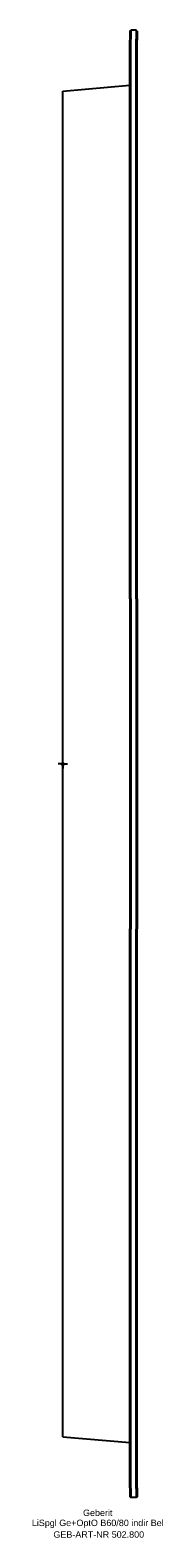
# Model space of a CAD drawing. Header units: millimetres. Extents: x -16 to 55, y -422 to 400.
import ezdxf
from ezdxf.enums import TextEntityAlignment as Align

# ---------------------------------------------------------------- set-up
doc = ezdxf.new("R2010")
doc.units = ezdxf.units.MM
doc.layers.get('0').update_dxf_attribs({"linetype": 'CONTINUOUS'})
for name, color, linetype, lineweight in [('Arbeitspunkt(DIN)', 7, 'CONTINUOUS', 25), ('GEB-ART-NR', 1, 'CONTINUOUS', 18), ('GEB-BEZUG', 2, 'CONTINUOUS', 25), ('GEB-TEXT', 5, 'CONTINUOUS', 18)]:
    doc.layers.add(name, color=color, linetype=linetype, lineweight=lineweight)
doc.layers.add('GEB-KONTUR-A', color=5, linetype='CONTINUOUS')
doc.styles.get("Standard").update_dxf_attribs({"font": 'arial.ttf'})

# ---------------------------------------------------------------- blocks, each defined once
blk = doc.blocks.new('Einfügepunkt')
at = {"layer": 'GEB-BEZUG'}
for p, q in [((-0.71, -0.71), (0.71, 0.71)), ((-0.71, 0.71), (0.71, -0.71))]:
    blk.add_line(p, q, dxfattribs=at)

msp = doc.modelspace()

# ---------------------------------------------------------------- linework, layer by layer
at = {"layer": 'Arbeitspunkt(DIN)', "ltscale": 5}
for q in [(-2.5, 0), (0, 2.5), (0, -2.5), (2.5, 0)]:
    msp.add_line((0, 0), q, dxfattribs=at)
at = {"layer": 'GEB-KONTUR-A', "ltscale": 5}
for p, q in [((36.5, 399.5), (37, 400)), ((36.5, 399.5), (36.5, 394.55)), ((40, 400), (37, 400)), ((37, 400), (37, 395.04)), ((40.5, 399.5), (40, 400)), ((40, 400), (40, 395.04)), ((40.5, 399.5), (40.5, 394.55)), ((0, 366.81), (36.5, 370)), ((36.5, 89.98), (36.5, -89.99)), ((37, 90), (37, -90)), ((40, 90), (40, -90)), ((40.5, 89.98), (40.5, -89.99)), ((36.5, -394.55), (36.5, -89.99)), ((40.5, -394.55), (40.5, -89.99)), ((0, -366.81), (36.5, -370)), ((36.5, -394.55), (36.5, -399.5)), ((36.5, -399.5), (37, -400)), ((37, -395.04), (37, -400)), ((40, -400), (37, -400)), ((40, -395.04), (40, -400)), ((40.5, -399.5), (40, -400)), ((40.5, -394.55), (40.5, -399.5))]:
    msp.add_line(p, q, dxfattribs=at)
for points, degree, knots in [([(36.5, 89.98), (36.5, 125.61), (36.5, 160.59), (36.5, 194.89), (36.5, 247.28), (36.5, 292.76), (36.5, 308.7), (36.5, 336.62), (36.5, 358.12), (36.5, 366.92), (36.5, 379.27), (36.5, 387.65), (36.5, 390.49), (36.5, 392.77), (36.5, 394.55)], 5, [854.79721, 854.79721, 854.79721, 854.79721, 854.79721, 854.79721, 1072.645556, 1072.645556, 1072.645556, 1205.110174, 1205.110174, 1205.110174, 1329.972419, 1329.972419, 1329.972419, 1417.145648, 1417.145648, 1417.145648, 1417.145648, 1417.145648, 1417.145648]), ([(37, 90), (37, 94.99), (37, 99.94), (37, 104.84), (37, 110.35), (37, 115.8), (37, 121.19), (37, 127.33), (37, 133.39), (37, 139.37), (37, 147.85), (37, 156.17), (37, 164.31), (37, 184.51), (37, 203.66), (37, 221.59), (37, 224.98), (37, 228.33), (37, 231.63), (37, 234.82), (37, 237.97), (37, 241.07), (37, 244.04), (37, 246.98), (37, 249.87), (37, 252.46), (37, 255.03), (37, 257.56), (37, 257.79), (37, 258.01), (37, 258.23), (37, 260.93), (37, 263.59), (37, 266.21), (37, 268.78), (37, 271.32), (37, 273.81), (37, 276.27), (37, 278.69), (37, 281.08), (37, 283.41), (37, 285.71), (37, 287.97), (37, 290.21), (37, 292.41), (37, 294.58), (37, 300), (37, 305.21), (37, 310.21), (37, 312.12), (37, 314.01), (37, 315.86), (37, 317.71), (37, 319.53), (37, 321.32), (37, 323.11), (37, 324.87), (37, 326.6), (37, 328.32), (37, 330.02), (37, 331.68), (37, 333.19), (37, 334.66), (37, 336.11), (37, 336.28), (37, 336.45), (37, 336.62), (37, 338.23), (37, 339.79), (37, 341.33), (37, 342.87), (37, 344.37), (37, 345.84), (37, 347.32), (37, 348.76), (37, 350.16), (37, 351.59), (37, 352.98), (37, 354.34), (37, 355.68), (37, 356.99), (37, 358.27), (37, 359.57), (37, 360.84), (37, 362.07), (37, 363.3), (37, 364.5), (37, 365.66), (37, 366.85), (37, 368.01), (37, 369.13), (37, 370.27), (37, 371.37), (37, 372.44), (37, 373.53), (37, 374.58), (37, 375.6), (37, 376.63), (37, 377.63), (37, 378.59), (37, 379.27), (37, 379.93), (37, 380.57), (37, 380.87), (37, 381.17), (37, 381.46), (37, 382.4), (37, 383.3), (37, 384.16), (37, 385.04), (37, 385.88), (37, 386.68), (37, 387.5), (37, 388.28), (37, 389.02), (37, 391.48), (37, 393.48), (37, 395.04)], 3, [854.79721, 854.79721, 854.79721, 854.79721, 870.736531, 870.736531, 870.736531, 888.632127, 888.632127, 888.632127, 909.013598, 909.013598, 909.013598, 937.898367, 937.898367, 937.898367, 1009.54596, 1009.54596, 1009.54596, 1023.104224, 1023.104224, 1023.104224, 1036.188319, 1036.188319, 1036.188319, 1048.707199, 1048.707199, 1048.707199, 1059.947743, 1059.947743, 1059.947743, 1060.942845, 1060.942845, 1060.942845, 1072.930108, 1072.930108, 1072.930108, 1084.696676, 1084.696676, 1084.696676, 1096.265039, 1096.265039, 1096.265039, 1107.570637, 1107.570637, 1107.570637, 1118.740891, 1118.740891, 1118.740891, 1146.676758, 1146.676758, 1146.676758, 1157.393404, 1157.393404, 1157.393404, 1168.121406, 1168.121406, 1168.121406, 1178.860839, 1178.860839, 1178.860839, 1189.611775, 1189.611775, 1189.611775, 1199.334227, 1199.334227, 1199.334227, 1200.480115, 1200.480115, 1200.480115, 1211.25991, 1211.25991, 1211.25991, 1222.050686, 1222.050686, 1222.050686, 1232.852508, 1232.852508, 1232.852508, 1243.779004, 1243.779004, 1243.779004, 1254.608105, 1254.608105, 1254.608105, 1265.583299, 1265.583299, 1265.583299, 1276.558494, 1276.558494, 1276.558494, 1287.769904, 1287.769904, 1287.769904, 1299.159073, 1299.159073, 1299.159073, 1310.744242, 1310.744242, 1310.744242, 1322.547389, 1322.547389, 1322.547389, 1330.828142, 1330.828142, 1330.828142, 1334.737335, 1334.737335, 1334.737335, 1347.206097, 1347.206097, 1347.206097, 1359.996452, 1359.996452, 1359.996452, 1373.16489, 1373.16489, 1373.16489, 1417.145588, 1417.145588, 1417.145588, 1417.145588]), ([(40, 90), (40, 122.19), (40, 155.55), (40, 215.01), (40, 242.91), (40, 281.08), (40, 293.09), (40, 314.93), (40, 324.68), (40, 342.15), (40, 349.74), (40, 366.99), (40, 375.02), (40, 387.84), (40, 392.23), (40, 395.04)], 3, [0, 0, 0, 0, 9.662585, 9.662585, 18.082108, 18.082108, 22.186233, 22.186233, 26.026588, 26.026588, 29.717154, 29.717154, 35.536236, 35.536236, 41.918764, 41.918764, 41.918764, 41.918764]), ([(40.5, 89.98), (40.5, 125.61), (40.5, 160.59), (40.5, 194.89), (40.5, 247.28), (40.5, 292.76), (40.5, 308.7), (40.5, 336.62), (40.5, 358.12), (40.5, 366.92), (40.5, 379.27), (40.5, 387.65), (40.5, 390.49), (40.5, 392.77), (40.5, 394.55)], 5, [854.79721, 854.79721, 854.79721, 854.79721, 854.79721, 854.79721, 1072.645556, 1072.645556, 1072.645556, 1205.110174, 1205.110174, 1205.110174, 1329.972419, 1329.972419, 1329.972419, 1417.145648, 1417.145648, 1417.145648, 1417.145648, 1417.145648, 1417.145648]), ([(0, 0), (0, 7.1), (0, 14.28), (0, 21.57), (0, 25.29), (0, 29.02), (0, 32.77), (0, 59.59), (0, 87.15), (0, 113.92), (0, 129.9), (0, 145.62), (0, 160.7), (0, 165.92), (0, 171.08), (0, 176.16), (0, 189.37), (0, 202.08), (0, 214.22), (0, 222.6), (0, 230.7), (0, 238.48), (0, 241.97), (0, 245.41), (0, 248.75), (0, 262.33), (0, 274.14), (0, 284.46), (0, 291.27), (0, 297.42), (0, 303.07), (0, 314.72), (0, 324.34), (0, 332.31), (0, 336.22), (0, 339.71), (0, 342.94), (0, 347.9), (0, 352.16), (0, 355.65), (0, 356.98), (0, 358.2), (0, 359.31), (0, 360.31), (0, 361.22), (0, 361.99), (0, 364.72), (0, 365.9), (0, 366.42), (0, 366.45), (0, 366.48), (0, 366.51), (0, 366.72), (0, 366.79), (0, 366.8), (0, 366.81), (0, 366.81), (0, 366.81)], 3, [-43.29787, -43.29787, -43.29787, -43.29787, -42.424606, -42.424606, -42.424606, -41.979649, -41.979649, -41.979649, -38.792833, -38.792833, -38.792833, -36.8895, -36.8895, -36.8895, -36.229751, -36.229751, -36.229751, -34.514736, -34.514736, -34.514736, -33.331025, -33.331025, -33.331025, -32.79972, -32.79972, -32.79972, -30.641347, -30.641347, -30.641347, -29.218205, -29.218205, -29.218205, -26.284949, -26.284949, -26.284949, -24.84866, -24.84866, -24.84866, -22.646523, -22.646523, -22.646523, -21.808339, -21.808339, -21.808339, -21.049033, -21.049033, -21.049033, -18.369015, -18.369015, -18.369015, -18.197433, -18.197433, -18.197433, -16.887337, -16.887337, -16.887337, -16.733122, -16.733122, -16.733122, -16.733122]), ([(0, -366.81), (0, -366.81), (0, -366.79), (0, -366.73), (0, -366.69), (0, -366.62), (0, -366.51), (0, -366.33), (0, -366.05), (0, -365.6), (0, -365.35), (0, -365.05), (0, -364.71), (0, -362.79), (0, -359.49), (0, -354.4), (0, -352.86), (0, -351.15), (0, -349.27), (0, -346.66), (0, -343.77), (0, -340.65), (0, -337.1), (0, -333.24), (0, -329.11), (0, -324.56), (0, -319.74), (0, -314.3), (0, -307.52), (0, -299.82), (0, -291.04), (0, -275.23), (0, -255.87), (0, -232.19), (0, -206.35), (0, -175.34), (0, -138.1), (0, -131.13), (0, -124.06), (0, -117.06), (0, -101.22), (0, -85.58), (0, -70.85), (0, -46.1), (0, -23.94), (0, -7.75), (0, -6.42), (0, -5.13), (0, -3.88), (0, -2.75), (0, -1.64), (0, -0.6), (0, -0.4), (0, -0.2), (0, 0)], 3, [-34.572493, -34.572493, -34.572493, -34.572493, -33.713212, -33.713212, -33.713212, -32.948517, -32.948517, -32.948517, -31.671439, -31.671439, -31.671439, -30.970342, -30.970342, -30.970342, -27.042706, -27.042706, -27.042706, -25.854249, -25.854249, -25.854249, -24.198879, -24.198879, -24.198879, -22.311933, -22.311933, -22.311933, -20.230485, -20.230485, -20.230485, -17.635156, -17.635156, -17.635156, -12.966417, -12.966417, -12.966417, -7.872578, -7.872578, -7.872578, -6.919996, -6.919996, -6.919996, -4.763837, -4.763837, -4.763837, -1.141782, -1.141782, -1.141782, -0.843452, -0.843452, -0.843452, -0.574923, -0.574923, -0.574923, -0.523095, -0.523095, -0.523095, -0.523095]), ([(37, -395.04), (37, -392.97), (37, -390.04), (37, -382.18), (37, -377.4), (37, -360.89), (37, -347.01), (37, -319.53), (37, -309.41), (37, -286.6), (37, -273.94), (37, -248.74), (37, -236.27), (37, -203.09), (37, -181.76), (37, -137.32), (37, -113.46), (37, -90)], 3, [0, 0, 0, 0, 4.732003, 4.732003, 9.122017, 9.122017, 16.715054, 16.715054, 20.600641, 20.600641, 24.862905, 24.862905, 28.78935, 28.78935, 35.185856, 35.185856, 42.235827, 42.235827, 42.235827, 42.235827]), ([(40, -395.04), (40, -393.6), (40, -391.73), (40, -387.12), (40, -384.41), (40, -375.02), (40, -366.99), (40, -349.74), (40, -342.15), (40, -324.68), (40, -314.93), (40, -293.09), (40, -281.08), (40, -256.15), (40, -243.26), (40, -208.78), (40, -186.46), (40, -139.86), (40, -114.69), (40, -90)], 3, [0, 0, 0, 0, 3.300954, 3.300954, 6.42787, 6.42787, 12.275516, 12.275516, 15.984197, 15.984197, 19.843403, 19.843403, 23.967674, 23.967674, 28.062846, 28.062846, 34.76025, 34.76025, 42.185466, 42.185466, 42.185466, 42.185466])]:
    msp.add_open_spline(points, degree=degree, knots=knots, dxfattribs=at)

# ---------------------------------------------------------------- block references
at = {"ltscale": 5}
msp.add_blockref('Einfügepunkt', (0, 0), dxfattribs=at)

# ---------------------------------------------------------------- texts
at = {"layer": 'GEB-ART-NR'}
msp.add_text('GEB-ART-NR 502.800', height=3.5, dxfattribs=at).set_placement((19.55, -421.84), align=Align.CENTER)
at = {"layer": 'GEB-TEXT'}
for s, p in [('Geberit', (19, -410)), ('LiSpgl Ge+OptO B60/80 indir Bel', (19, -415.5))]:
    msp.add_text(s, height=3.5, dxfattribs=at).set_placement(p, align=Align.CENTER)

doc.saveas('drawing.dxf')
